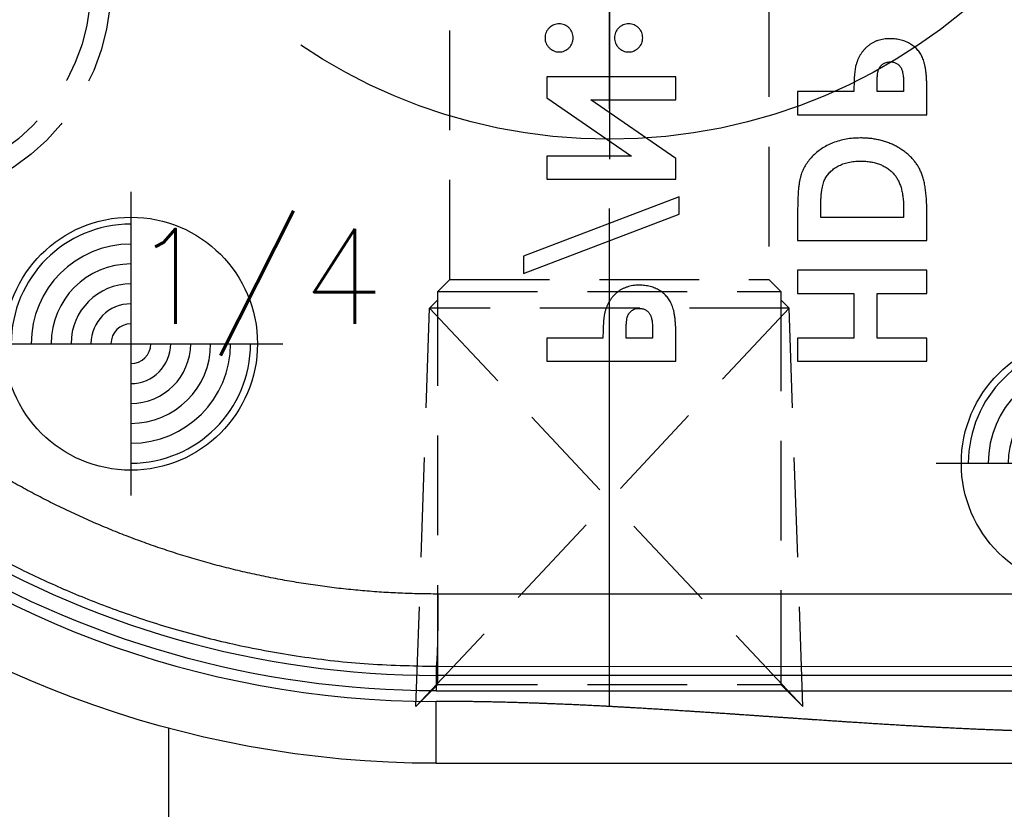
# Model space of a CAD drawing. Extents: x 2651 to 7771, y -1163 to 1075.
# Tile 217 of 256: x 4218 to 4243, y 425 to 445. Entities that reach past the tile are written whole.
import ezdxf

# ---------------------------------------------------------------- set-up
doc = ezdxf.new("R2010")
doc.units = 0
doc.header["$LTSCALE"] = 10
for name, pattern in [('CENTER', [2, 1.25, -0.25, 0.25, -0.25]), ('CNSCEN', [17, 15, -1, 0, -1]), ('CNSHID', [4, 3, -1]), ('HIDDEN', [0.375, 0.25, -0.125])]:
    doc.linetypes.add(name, pattern=pattern)
doc.layers.get('0').update_dxf_attribs({"linetype": 'CONTINUOUS'})
doc.layers.get('Defpoints').update_dxf_attribs({"linetype": 'CONTINUOUS'})
for name, color, linetype in [('1', 7, 'CONTINUOUS'), ('CEN', 1, 'CENTER'), ('COOL', 150, 'HIDDEN'), ('DIM', 3, 'CONTINUOUS'), ('HIDDEN', 6, 'HIDDEN'), ('PIN', 3, 'CONTINUOUS'), ('WL1-HL', 4, 'CNSHID'), ('WOR1-CL', 1, 'CNSCEN')]:
    doc.layers.add(name, color=color, linetype=linetype)
doc.styles.get("Standard").update_dxf_attribs({"font": 'romans.shx'})
doc.dimstyles.new('MM& INCH5', dxfattribs={"dimtxt": 5, "dimasz": 2.5, "dimexe": 1, "dimexo": 0.5, "dimtad": 0, "dimrnd": 1.38778e-17, "dimzin": 9, "dimdsep": 46, "dimtxsty": 'Standard', "dimblk": 'CLOSED', "dimcen": 0, "dimclrd": 3, "dimclre": 3, "dimclrt": 3, "dimazin": 2, "dimtfac": 0.75, "dimtofl": 0, "dimtmove": 0, "dimatfit": 3, "dimfxl": 0, "dimtolj": 1, "dimarcsym": 0})

# ---------------------------------------------------------------- blocks, each defined once
blk = doc.blocks.new('DSD')
at = {"layer": '1', "color": 252, "linetype": 'Continuous'}
for p, q in [((488.973, 580.525), (488.973, 578.971)), ((488.973, 578.708), (472.133, 578.708)), ((488.973, 578.32), (488.973, 578.708)), ((472.133, 578.32), (488.973, 578.32)), ((488.973, 578.091), (488.973, 578.32)), ((488.973, 578.091), (472.133, 578.094)), ((472.085, 576.281), (488.925, 576.277))]:
    blk.add_line(p, q, dxfattribs=at)
at = {"layer": '1', "color": 7, "linetype": 'Continuous'}
for p, q in [((476.666, 570.436), (476.666, 569.855)), ((479.905, 570.436), (476.666, 570.436)), ((479.905, 569.855), (479.905, 570.436)), ((482.959, 570.436), (482.959, 569.788)), ((486.198, 570.436), (482.959, 570.436)), ((486.198, 569.855), (486.198, 570.436)), ((476.666, 569.855), (477.912, 569.855)), ((477.912, 569.855), (477.912, 568.734)), ((478.493, 568.734), (478.493, 569.855)), ((478.493, 569.855), (479.905, 569.855)), ((483.541, 569.672), (483.541, 569.855)), ((483.541, 569.855), (484.205, 569.855)), ((484.205, 569.855), (484.205, 569.649)), ((484.786, 569.855), (486.198, 569.855)), ((477.912, 568.734), (476.666, 568.734)), ((476.666, 568.734), (476.666, 568.153)), ((479.905, 568.734), (478.493, 568.734)), ((479.905, 568.153), (479.905, 568.734)), ((476.666, 568.153), (479.905, 568.153)), ((486.779, 568.236), (482.876, 566.746)), ((486.779, 567.795), (486.779, 568.236)), ((482.876, 566.305), (486.779, 567.795)), ((476.666, 567.405), (476.666, 566.673)), ((479.905, 567.405), (476.666, 567.405)), ((479.905, 566.662), (479.905, 567.405)), ((477.248, 566.824), (479.324, 566.824)), ((477.248, 566.602), (477.248, 566.824)), ((479.324, 566.824), (479.324, 566.52)), ((482.876, 566.746), (482.876, 566.305)), ((482.959, 565.869), (482.959, 565.346)), ((486.198, 565.869), (482.959, 565.869)), ((486.198, 565.288), (486.198, 565.869)), ((482.959, 565.346), (485.091, 563.876)), ((486.198, 563.822), (484.073, 565.288)), ((484.073, 565.288), (486.198, 565.288)), ((476.666, 564.25), (476.666, 563.601)), ((479.905, 564.25), (476.666, 564.25)), ((479.905, 563.669), (479.905, 564.25)), ((485.091, 563.876), (482.959, 563.876)), ((482.959, 563.876), (482.959, 563.295)), ((486.198, 563.295), (486.198, 563.822)), ((477.248, 563.486), (477.248, 563.669)), ((477.248, 563.669), (477.912, 563.669)), ((477.912, 563.669), (477.912, 563.463)), ((478.493, 563.669), (479.905, 563.669)), ((482.959, 563.295), (486.198, 563.295))]:
    blk.add_line(p, q, dxfattribs=at)
at = {"layer": '1', "color": 7, "linetype": 'Continuous', "extrusion": (0, 0, -1)}
blk.add_arc((-488.973, 554.617), 25.908, 90, 171.2121, dxfattribs=at)
at = {"layer": '1', "color": 110, "linetype": 'Continuous'}
blk.add_arc((488.973, 554.617), 24.354, 8.7879, 90, dxfattribs=at)
at = {"layer": '1', "color": 252, "linetype": 'Continuous'}
for radius, start in [(24.354, 8.7879), (23.702, 58.1066)]:
    blk.add_arc((488.973, 554.617), radius, start, 90, dxfattribs=at)
at = {"layer": '1', "color": 252, "linetype": 'Continuous', "extrusion": (0, 0, -1)}
blk.add_arc((-488.973, 554.617), 24.091, 90, 121.8934, dxfattribs=at)
blk.add_ellipse((488.973, 576.277), major_axis=(0, -1.814), ratio=0.026177, start_param=1.57079, end_param=3.132863, dxfattribs=at)
at = {"layer": '1', "color": 7, "linetype": 'Continuous'}
blk.add_open_spline([(488.973, 580.525), (483.359, 580.525), (477.746, 580.525), (472.133, 580.525)], degree=3, dxfattribs=at)
at = {"layer": '1', "color": 110, "linetype": 'Continuous'}
blk.add_open_spline([(472.133, 579.748), (473.135, 579.748), (474.238, 579.715), (475.219, 579.685), (476.343, 579.627), (477.278, 579.578), (478.448, 579.502), (478.915, 579.472), (479.5, 579.432), (479.851, 579.408), (480.553, 579.36), (481.254, 579.311), (481.605, 579.287), (482.189, 579.247), (482.658, 579.217), (483.827, 579.141), (484.763, 579.092), (485.885, 579.034), (486.868, 579.004), (487.97, 578.971), (488.973, 578.971)], degree=2, knots=[0, 0, 0, 0.125, 0.125, 0.25, 0.25, 0.375, 0.375, 0.4375, 0.4375, 0.5, 0.5, 0.5625, 0.5625, 0.625, 0.625, 0.75, 0.75, 0.875, 0.875, 1, 1, 1], dxfattribs=at)
at = {"layer": '1', "color": 252, "linetype": 'Continuous'}
blk.add_open_spline([(472.133, 579.748), (477.746, 579.748), (483.359, 578.971), (488.973, 578.971)], degree=3, dxfattribs=at)
blk.add_open_spline([(501.259, 574.615), (500.953, 574.798), (500.314, 575.179), (499.283, 575.713), (498.144, 576.236), (496.891, 576.727), (495.524, 577.173), (494.043, 577.554), (492.449, 577.849), (490.746, 578.051), (489.574, 578.077), (488.973, 578.091)], degree=3, knots=[0, 0, 0, 0, 0.082708, 0.172517, 0.269427, 0.373438, 0.484549, 0.602761, 0.728074, 0.860487, 1, 1, 1, 1], dxfattribs=at)
at = {"layer": '1', "color": 7, "linetype": 'Continuous'}
blk.add_rational_spline([(488.925, 576.277), (492.78, 576.276), (496.501, 575.27), (499.831, 573.329)], [1, 0.976931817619, 0.976931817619, 1], degree=3, dxfattribs=at)
for points, knots in [([(484.737, 569.195), (484.741, 569.212), (484.75, 569.248), (484.759, 569.307), (484.767, 569.376), (484.775, 569.454), (484.78, 569.541), (484.783, 569.637), (484.786, 569.743), (484.786, 569.817), (484.786, 569.855)], [0, 0, 0, 0, 0.077373, 0.167614, 0.272108, 0.390016, 0.521363, 0.667272, 0.82681, 1, 1, 1, 1]), ([(482.959, 569.788), (482.96, 569.745), (482.96, 569.663), (482.964, 569.545), (482.972, 569.437), (482.982, 569.337), (482.996, 569.247), (483.012, 569.165), (483.031, 569.093), (483.054, 569.029), (483.081, 568.971), (483.109, 568.917), (483.144, 568.867), (483.18, 568.819), (483.221, 568.775), (483.265, 568.733), (483.313, 568.695), (483.365, 568.66), (483.42, 568.628), (483.478, 568.601), (483.538, 568.578), (483.601, 568.559), (483.667, 568.544), (483.735, 568.534), (483.807, 568.527), (483.855, 568.527), (483.879, 568.526)], [0, 0, 0, 0, 0.070781, 0.136552, 0.197012, 0.252923, 0.303687, 0.349719, 0.39124, 0.428479, 0.463057, 0.49715, 0.531002, 0.564226, 0.597701, 0.631421, 0.665597, 0.700451, 0.735881, 0.771092, 0.806975, 0.843534, 0.88094, 0.919294, 0.95918, 1, 1, 1, 1]), ([(483.605, 569.26), (483.6, 569.27), (483.589, 569.292), (483.576, 569.329), (483.565, 569.372), (483.556, 569.421), (483.549, 569.475), (483.544, 569.536), (483.542, 569.602), (483.541, 569.648), (483.541, 569.672)], [0, 0, 0, 0, 0.082101, 0.173825, 0.278953, 0.396639, 0.527316, 0.671298, 0.828754, 1, 1, 1, 1]), ([(484.205, 569.649), (484.205, 569.612), (484.204, 569.543), (484.198, 569.449), (484.188, 569.373), (484.175, 569.314), (484.154, 569.267), (484.129, 569.226), (484.099, 569.191), (484.063, 569.161), (484.023, 569.137), (483.978, 569.12), (483.93, 569.109), (483.896, 569.108), (483.879, 569.108)], [0, 0, 0, 0, 0.15516, 0.285496, 0.390503, 0.470975, 0.538446, 0.603655, 0.666587, 0.730199, 0.794945, 0.860228, 0.928121, 1, 1, 1, 1]), ([(483.879, 569.108), (483.863, 569.108), (483.834, 569.109), (483.792, 569.116), (483.752, 569.128), (483.716, 569.145), (483.683, 569.167), (483.653, 569.193), (483.626, 569.224), (483.612, 569.248), (483.605, 569.26)], [0, 0, 0, 0, 0.137788, 0.267341, 0.390444, 0.511778, 0.629509, 0.747829, 0.871885, 1, 1, 1, 1]), ([(483.879, 568.526), (483.906, 568.527), (483.96, 568.528), (484.037, 568.536), (484.112, 568.551), (484.183, 568.57), (484.25, 568.596), (484.315, 568.626), (484.375, 568.664), (484.431, 568.706), (484.485, 568.753), (484.533, 568.804), (484.578, 568.86), (484.618, 568.919), (484.654, 568.982), (484.687, 569.049), (484.715, 569.12), (484.73, 569.17), (484.737, 569.195)], [0, 0, 0, 0, 0.068875, 0.135349, 0.199289, 0.26155, 0.322915, 0.382772, 0.442844, 0.502652, 0.562749, 0.62274, 0.682687, 0.743329, 0.805013, 0.868067, 0.933111, 1, 1, 1, 1]), ([(476.666, 566.673), (476.667, 566.616), (476.668, 566.505), (476.676, 566.346), (476.69, 566.197), (476.708, 566.059), (476.732, 565.933), (476.763, 565.818), (476.798, 565.715), (476.84, 565.622), (476.888, 565.536), (476.942, 565.455), (477.003, 565.379), (477.071, 565.306), (477.146, 565.237), (477.227, 565.171), (477.316, 565.111), (477.411, 565.053), (477.511, 565), (477.616, 564.955), (477.725, 564.917), (477.838, 564.886), (477.955, 564.861), (478.077, 564.843), (478.203, 564.833), (478.288, 564.832), (478.331, 564.831)], [0, 0, 0, 0, 0.060148, 0.116267, 0.168654, 0.217399, 0.262434, 0.303933, 0.34226, 0.377441, 0.411406, 0.445398, 0.479766, 0.514584, 0.550214, 0.587001, 0.624663, 0.663615, 0.703456, 0.74345, 0.784013, 0.825133, 0.867265, 0.910306, 0.954424, 1, 1, 1, 1]), ([(478.331, 564.831), (478.392, 564.833), (478.512, 564.835), (478.689, 564.859), (478.858, 564.898), (479.018, 564.953), (479.169, 565.02), (479.306, 565.101), (479.431, 565.194), (479.541, 565.297), (479.636, 565.409), (479.717, 565.526), (479.781, 565.648), (479.821, 565.756), (479.846, 565.849), (479.861, 565.931), (479.875, 566.024), (479.886, 566.129), (479.895, 566.245), (479.9, 566.374), (479.904, 566.514), (479.905, 566.611), (479.905, 566.662)], [0, 0, 0, 0, 0.065773, 0.129478, 0.19143, 0.252446, 0.311787, 0.368818, 0.424092, 0.478492, 0.531394, 0.582004, 0.631201, 0.679503, 0.705561, 0.735222, 0.769132, 0.806858, 0.84893, 0.895117, 0.94547, 1, 1, 1, 1]), ([(477.507, 565.718), (477.486, 565.742), (477.443, 565.791), (477.391, 565.878), (477.346, 565.973), (477.31, 566.079), (477.282, 566.195), (477.262, 566.322), (477.25, 566.459), (477.248, 566.553), (477.248, 566.602)], [0, 0, 0, 0, 0.101663, 0.207636, 0.318745, 0.43668, 0.563507, 0.698681, 0.844447, 1, 1, 1, 1]), ([(479.324, 566.52), (479.324, 566.484), (479.323, 566.415), (479.317, 566.315), (479.311, 566.222), (479.3, 566.137), (479.287, 566.059), (479.269, 565.99), (479.25, 565.927), (479.226, 565.872), (479.199, 565.821), (479.168, 565.775), (479.133, 565.729), (479.093, 565.687), (479.049, 565.646), (479.002, 565.609), (478.95, 565.573), (478.894, 565.54), (478.834, 565.51), (478.77, 565.483), (478.704, 565.461), (478.634, 565.443), (478.56, 565.43), (478.483, 565.419), (478.403, 565.414), (478.348, 565.413), (478.321, 565.412)], [0, 0, 0, 0, 0.062615, 0.120429, 0.174199, 0.223725, 0.269028, 0.310765, 0.348115, 0.382378, 0.414753, 0.447195, 0.480045, 0.513739, 0.547963, 0.582918, 0.619315, 0.657124, 0.695687, 0.735514, 0.775823, 0.817652, 0.860743, 0.905387, 0.951998, 1, 1, 1, 1]), ([(478.321, 565.412), (478.278, 565.413), (478.196, 565.415), (478.075, 565.429), (477.962, 565.453), (477.856, 565.487), (477.757, 565.529), (477.666, 565.583), (477.581, 565.645), (477.532, 565.694), (477.507, 565.718)], [0, 0, 0, 0, 0.142277, 0.277429, 0.406477, 0.530595, 0.650143, 0.766851, 0.883502, 1, 1, 1, 1]), ([(476.666, 563.601), (476.667, 563.559), (476.667, 563.477), (476.671, 563.359), (476.679, 563.25), (476.689, 563.151), (476.703, 563.06), (476.719, 562.979), (476.738, 562.907), (476.761, 562.843), (476.788, 562.785), (476.817, 562.731), (476.851, 562.681), (476.887, 562.632), (476.928, 562.589), (476.972, 562.547), (477.021, 562.508), (477.072, 562.474), (477.127, 562.442), (477.185, 562.414), (477.245, 562.392), (477.308, 562.373), (477.374, 562.358), (477.443, 562.348), (477.514, 562.341), (477.562, 562.34), (477.586, 562.34)], [0, 0, 0, 0, 0.070781, 0.136552, 0.197012, 0.252923, 0.303687, 0.349719, 0.39124, 0.428479, 0.463057, 0.49715, 0.531002, 0.564226, 0.597701, 0.631421, 0.665597, 0.700451, 0.735881, 0.771092, 0.806975, 0.843534, 0.88094, 0.919294, 0.95918, 1, 1, 1, 1]), ([(477.312, 563.074), (477.307, 563.084), (477.296, 563.106), (477.283, 563.143), (477.272, 563.186), (477.263, 563.234), (477.256, 563.289), (477.251, 563.349), (477.249, 563.416), (477.248, 563.462), (477.248, 563.486)], [0, 0, 0, 0, 0.082101, 0.173825, 0.278953, 0.396639, 0.527316, 0.671298, 0.828754, 1, 1, 1, 1]), ([(477.912, 563.463), (477.912, 563.426), (477.911, 563.357), (477.905, 563.263), (477.895, 563.187), (477.882, 563.127), (477.861, 563.08), (477.836, 563.04), (477.806, 563.005), (477.771, 562.975), (477.73, 562.95), (477.685, 562.934), (477.637, 562.923), (477.603, 562.922), (477.586, 562.921)], [0, 0, 0, 0, 0.15516, 0.285496, 0.390503, 0.470975, 0.538446, 0.603655, 0.666587, 0.730199, 0.794945, 0.860228, 0.928121, 1, 1, 1, 1]), ([(478.444, 563.009), (478.448, 563.025), (478.457, 563.061), (478.466, 563.121), (478.475, 563.19), (478.482, 563.267), (478.487, 563.355), (478.49, 563.451), (478.493, 563.557), (478.493, 563.63), (478.493, 563.669)], [0, 0, 0, 0, 0.077373, 0.167614, 0.272108, 0.390016, 0.521363, 0.667272, 0.82681, 1, 1, 1, 1]), ([(477.586, 562.921), (477.571, 562.922), (477.541, 562.923), (477.499, 562.93), (477.459, 562.942), (477.423, 562.958), (477.39, 562.98), (477.36, 563.007), (477.333, 563.038), (477.319, 563.062), (477.312, 563.074)], [0, 0, 0, 0, 0.137788, 0.267341, 0.390444, 0.511778, 0.629509, 0.747829, 0.871885, 1, 1, 1, 1]), ([(477.586, 562.34), (477.613, 562.34), (477.667, 562.341), (477.745, 562.35), (477.819, 562.364), (477.89, 562.383), (477.957, 562.41), (478.022, 562.44), (478.082, 562.477), (478.138, 562.52), (478.192, 562.566), (478.24, 562.618), (478.285, 562.673), (478.325, 562.732), (478.361, 562.795), (478.394, 562.863), (478.422, 562.934), (478.437, 562.984), (478.444, 563.009)], [0, 0, 0, 0, 0.068875, 0.135349, 0.199289, 0.26155, 0.322915, 0.382772, 0.442844, 0.502652, 0.562749, 0.62274, 0.682687, 0.743329, 0.805013, 0.868067, 0.933111, 1, 1, 1, 1]), ([(484.144, 562.672), (484.12, 562.671), (484.074, 562.669), (484.007, 562.648), (483.946, 562.616), (483.892, 562.57), (483.847, 562.517), (483.814, 562.456), (483.793, 562.389), (483.791, 562.343), (483.79, 562.319)], [0, 0, 0, 0, 0.12783, 0.250877, 0.372608, 0.500305, 0.628002, 0.750286, 0.873333, 1, 1, 1, 1]), ([(484.496, 562.319), (484.494, 562.343), (484.492, 562.389), (484.472, 562.455), (484.439, 562.517), (484.395, 562.57), (484.342, 562.616), (484.28, 562.648), (484.214, 562.669), (484.168, 562.671), (484.144, 562.672)], [0, 0, 0, 0, 0.127088, 0.250543, 0.372679, 0.500053, 0.627277, 0.749413, 0.871745, 1, 1, 1, 1]), ([(485.885, 562.672), (485.861, 562.671), (485.815, 562.669), (485.749, 562.648), (485.688, 562.616), (485.635, 562.57), (485.59, 562.516), (485.556, 562.456), (485.537, 562.389), (485.535, 562.343), (485.534, 562.319)], [0, 0, 0, 0, 0.128226, 0.250531, 0.372639, 0.499833, 0.627179, 0.749842, 0.87294, 1, 1, 1, 1]), ([(486.239, 562.319), (486.238, 562.343), (486.236, 562.389), (486.216, 562.456), (486.182, 562.517), (486.137, 562.57), (486.083, 562.616), (486.022, 562.648), (485.955, 562.669), (485.909, 562.671), (485.885, 562.672)], [0, 0, 0, 0, 0.126678, 0.249735, 0.372031, 0.499739, 0.627447, 0.750221, 0.872159, 1, 1, 1, 1]), ([(483.79, 562.319), (483.791, 562.296), (483.793, 562.249), (483.813, 562.183), (483.847, 562.122), (483.892, 562.069), (483.946, 562.023), (484.007, 561.99), (484.074, 561.97), (484.12, 561.968), (484.144, 561.966)], [0, 0, 0, 0, 0.126727, 0.249831, 0.371148, 0.498906, 0.626663, 0.749005, 0.872109, 1, 1, 1, 1]), ([(484.144, 561.966), (484.167, 561.967), (484.213, 561.97), (484.279, 561.99), (484.339, 562.023), (484.393, 562.069), (484.438, 562.122), (484.472, 562.183), (484.492, 562.249), (484.494, 562.296), (484.496, 562.319)], [0, 0, 0, 0, 0.12614, 0.24756, 0.370463, 0.498806, 0.627149, 0.749023, 0.872692, 1, 1, 1, 1]), ([(485.534, 562.319), (485.535, 562.296), (485.537, 562.25), (485.556, 562.183), (485.59, 562.123), (485.635, 562.069), (485.688, 562.023), (485.749, 561.99), (485.815, 561.97), (485.861, 561.967), (485.885, 561.966)], [0, 0, 0, 0, 0.12712, 0.250277, 0.371969, 0.499375, 0.62663, 0.749351, 0.871713, 1, 1, 1, 1]), ([(485.885, 561.966), (485.909, 561.967), (485.955, 561.97), (486.022, 561.99), (486.083, 562.023), (486.137, 562.069), (486.182, 562.122), (486.216, 562.183), (486.236, 562.249), (486.238, 562.296), (486.239, 562.319)], [0, 0, 0, 0, 0.127902, 0.249898, 0.37328, 0.501049, 0.628817, 0.750146, 0.873261, 1, 1, 1, 1])]:
    blk.add_open_spline(points, degree=3, knots=knots, dxfattribs=at)
blk = doc.blocks.new('*U10', base_point=(1624.618, 1808.955))
for p, q in [((1624.618, 1811.842), (1622.118, 1810.399)), ((1627.118, 1810.398), (1624.618, 1811.842)), ((1622.118, 1810.399), (1622.118, 1807.512)), ((1627.118, 1807.511), (1627.118, 1810.398)), ((1622.118, 1807.512), (1624.618, 1806.068)), ((1624.618, 1806.068), (1627.118, 1807.511))]:
    blk.add_line(p, q)
for radius in [5.5, 5]:
    blk.add_circle((1624.618, 1808.955), radius)
at = {"layer": 'CEN'}
for p, q in [((1624.618, 1815.555), (1624.618, 1802.355)), ((1618.018, 1808.955), (1631.218, 1808.955))]:
    blk.add_line(p, q, dxfattribs=at)
blk = doc.blocks.new('*D116')
at = {"layer": 'Defpoints', "color": 0}
for p in [(4278.684, 927.642), (4278.684, 906.842), (4171.684, 387.642)]:
    blk.add_point(p, dxfattribs=at)
at = {"layer": 'DIM', "color": 3, "lineweight": -2}
blk.add_line((4278.684, 907.342), (4278.684, 927.642), dxfattribs=at)
at = {"layer": 'DIM', "color": 3, "insert": (4278.684, 950.648), "char_height": 5, "attachment_point": 5, "rotation": 90}
blk.add_mtext('\\A1;107 [4.213]', dxfattribs=at)
blk = doc.blocks.new('_Closed')
at = {"color": 0, "linetype": 'ByBlock', "lineweight": -2}
for p, q in [((-1, 0.1667), (0, 0)), ((-1, 0.1667), (-1, -0.1667)), ((0, 0), (-1, -0.1667)), ((0, 0), (-1, 0))]:
    blk.add_line(p, q, dxfattribs=at)
blk = doc.blocks.new('*D117')
at = {"layer": 'Defpoints', "color": 0}
for p in [(4291.684, 927.642), (4291.684, 912.642), (4171.684, 387.642)]:
    blk.add_point(p, dxfattribs=at)
at = {"layer": 'DIM', "color": 3, "lineweight": -2}
blk.add_line((4291.684, 913.142), (4291.684, 927.642), dxfattribs=at)
at = {"layer": 'DIM', "color": 3, "insert": (4291.684, 950.648), "char_height": 5, "attachment_point": 5, "rotation": 90}
blk.add_mtext('\\A1;120 [4.724]', dxfattribs=at)
blk = doc.blocks.new('*D118')
at = {"layer": 'Defpoints', "color": 0}
for p in [(4368.684, 927.642), (4368.684, 892.822), (4171.684, 387.642)]:
    blk.add_point(p, dxfattribs=at)
at = {"layer": 'DIM', "color": 3, "lineweight": -2}
blk.add_line((4368.684, 893.322), (4368.684, 927.642), dxfattribs=at)
at = {"layer": 'DIM', "color": 3, "insert": (4368.684, 950.648), "char_height": 5, "attachment_point": 5, "rotation": 90}
blk.add_mtext('\\A1;197 [7.756]', dxfattribs=at)
blk = doc.blocks.new('*D119')
at = {"layer": 'Defpoints', "color": 0}
for p in [(4376.684, 927.642), (4371.684, 807.17), (4171.684, 387.642)]:
    blk.add_point(p, dxfattribs=at)
at = {"layer": 'DIM', "color": 3, "lineweight": -2}
for p, q in [((4376.684, 922.642), (4376.684, 927.642)), ((4371.684, 917.642), (4376.684, 922.642)), ((4371.684, 807.67), (4371.684, 917.642))]:
    blk.add_line(p, q, dxfattribs=at)
at = {"layer": 'DIM', "color": 3, "insert": (4376.684, 951.005), "char_height": 5, "attachment_point": 5, "rotation": 90}
blk.add_mtext('\\A1;200 [7.874]', dxfattribs=at)
blk = doc.blocks.new('*D120')
at = {"layer": 'Defpoints', "color": 0}
for p in [(4411.684, 927.642), (4411.684, 912.642), (4171.684, 387.642)]:
    blk.add_point(p, dxfattribs=at)
at = {"layer": 'DIM', "color": 3, "lineweight": -2}
blk.add_line((4411.684, 913.142), (4411.684, 927.642), dxfattribs=at)
at = {"layer": 'DIM', "color": 3, "insert": (4411.684, 951.005), "char_height": 5, "attachment_point": 5, "rotation": 90}
blk.add_mtext('\\A1;240 [9.449]', dxfattribs=at)
blk = doc.blocks.new('*D121')
at = {"layer": 'Defpoints', "color": 0}
for p in [(4446.684, 927.642), (4446.684, 910.642), (4171.684, 387.642)]:
    blk.add_point(p, dxfattribs=at)
at = {"layer": 'DIM', "color": 3, "lineweight": -2}
blk.add_line((4446.684, 911.142), (4446.684, 927.642), dxfattribs=at)
at = {"layer": 'DIM', "color": 3, "insert": (4446.684, 953.386), "char_height": 5, "attachment_point": 5, "rotation": 90}
blk.add_mtext('\\A1;275 [10.827]', dxfattribs=at)
blk = doc.blocks.new('*D158')
at = {"layer": 'Defpoints', "color": 0}
for p in [(4247.884, 927.642), (4247.884, 766.102), (4171.684, 387.642)]:
    blk.add_point(p, dxfattribs=at)
at = {"layer": 'DIM', "color": 3, "lineweight": -2}
blk.add_line((4247.884, 766.602), (4247.884, 927.642), dxfattribs=at)
at = {"layer": 'DIM', "color": 3, "insert": (4247.884, 943.862), "char_height": 5, "attachment_point": 5, "rotation": 90}
blk.add_mtext('\\A1;76.2 [3]', dxfattribs=at)
blk = doc.blocks.new('*D159')
at = {"layer": 'Defpoints', "color": 0}
for p in [(4239.884, 927.642), (4246.684, 860.062), (4171.684, 387.642)]:
    blk.add_point(p, dxfattribs=at)
at = {"layer": 'DIM', "color": 3, "lineweight": -2}
for p, q in [((4239.884, 922.642), (4239.884, 927.642)), ((4246.684, 917.642), (4239.884, 922.642)), ((4246.684, 860.562), (4246.684, 917.642))]:
    blk.add_line(p, q, dxfattribs=at)
at = {"layer": 'DIM', "color": 3, "insert": (4239.884, 948.624), "char_height": 5, "attachment_point": 5, "rotation": 90}
blk.add_mtext('\\A1;75 [2.953]', dxfattribs=at)
blk = doc.blocks.new('*D160')
at = {"layer": 'Defpoints', "color": 0}
for p in [(4381.212, 797.642), (4473.321, 797.642), (4171.684, 387.642)]:
    blk.add_point(p, dxfattribs=at)
at = {"layer": 'DIM', "color": 3, "lineweight": -2}
blk.add_line((4381.712, 797.642), (4473.321, 797.642), dxfattribs=at)
at = {"layer": 'DIM', "color": 3, "insert": (4499.065, 797.642), "char_height": 5, "attachment_point": 5}
blk.add_mtext('\\A1;410 [16.142]', dxfattribs=at)
blk = doc.blocks.new('*D161')
at = {"layer": 'Defpoints', "color": 0}
for p in [(4274.104, 832.642), (4473.321, 832.642), (4171.684, 387.642)]:
    blk.add_point(p, dxfattribs=at)
at = {"layer": 'DIM', "color": 3, "lineweight": -2}
blk.add_line((4274.604, 832.642), (4473.321, 832.642), dxfattribs=at)
at = {"layer": 'DIM', "color": 3, "insert": (4496.684, 832.642), "char_height": 5, "attachment_point": 5}
blk.add_mtext('\\A1;445 [17.52]', dxfattribs=at)
blk = doc.blocks.new('*D162')
at = {"layer": 'Defpoints', "color": 0}
for p in [(4271.924, 879.642), (4485.526, 879.642), (4171.684, 387.642)]:
    blk.add_point(p, dxfattribs=at)
at = {"layer": 'DIM', "color": 3, "lineweight": -2}
blk.add_line((4272.424, 879.642), (4485.526, 879.642), dxfattribs=at)
at = {"layer": 'DIM', "color": 3, "insert": (4508.889, 879.642), "char_height": 5, "attachment_point": 5}
blk.add_mtext('\\A1;492 [19.37]', dxfattribs=at)
blk = doc.blocks.new('*D163')
at = {"layer": 'Defpoints', "color": 0}
for p in [(4285.884, 899.642), (4485.526, 899.642), (4171.684, 387.642)]:
    blk.add_point(p, dxfattribs=at)
at = {"layer": 'DIM', "color": 3, "lineweight": -2}
blk.add_line((4286.384, 899.642), (4485.526, 899.642), dxfattribs=at)
at = {"layer": 'DIM', "color": 3, "insert": (4511.27, 899.642), "char_height": 5, "attachment_point": 5}
blk.add_mtext('\\A1;512 [20.157]', dxfattribs=at)
blk = doc.blocks.new('*D164')
at = {"layer": 'Defpoints', "color": 0}
for p in [(4266.934, 743.242), (4473.321, 743.242), (4171.684, 387.642)]:
    blk.add_point(p, dxfattribs=at)
at = {"layer": 'DIM', "color": 3, "lineweight": -2}
blk.add_line((4267.434, 743.242), (4473.321, 743.242), dxfattribs=at)
at = {"layer": 'DIM', "color": 3, "insert": (4494.303, 743.242), "char_height": 5, "attachment_point": 5}
blk.add_mtext('\\A1;355.6 [14]', dxfattribs=at)
blk = doc.blocks.new('*D165')
at = {"layer": 'Defpoints', "color": 0}
for p in [(4446.684, 762.642), (4473.321, 762.642), (4171.684, 387.642)]:
    blk.add_point(p, dxfattribs=at)
at = {"layer": 'DIM', "color": 3, "lineweight": -2}
blk.add_line((4447.184, 762.642), (4473.321, 762.642), dxfattribs=at)
at = {"layer": 'DIM', "color": 3, "insert": (4499.065, 762.642), "char_height": 5, "attachment_point": 5}
blk.add_mtext('\\A1;375 [14.764]', dxfattribs=at)
blk = doc.blocks.new('*D166')
at = {"layer": 'Defpoints', "color": 0}
for p in [(4446.684, 719.642), (4473.321, 719.642), (4171.684, 387.642)]:
    blk.add_point(p, dxfattribs=at)
at = {"layer": 'DIM', "color": 3, "lineweight": -2}
blk.add_line((4447.184, 719.642), (4473.321, 719.642), dxfattribs=at)
at = {"layer": 'DIM', "color": 3, "insert": (4499.065, 719.642), "char_height": 5, "attachment_point": 5}
blk.add_mtext('\\A1;332 [13.071]', dxfattribs=at)
blk = doc.blocks.new('*D167')
at = {"layer": 'Defpoints', "color": 0}
for p in [(4445.644, 592.642), (4473.321, 592.642), (4171.684, 387.642)]:
    blk.add_point(p, dxfattribs=at)
at = {"layer": 'DIM', "color": 3, "lineweight": -2}
blk.add_line((4446.144, 592.642), (4473.321, 592.642), dxfattribs=at)
at = {"layer": 'DIM', "color": 3, "insert": (4496.684, 592.642), "char_height": 5, "attachment_point": 5}
blk.add_mtext('\\A1;205 [8.071]', dxfattribs=at)
blk = doc.blocks.new('*D168')
at = {"layer": 'Defpoints', "color": 0}
for p in [(4245.344, 590.842), (4473.321, 584.642), (4171.684, 387.642)]:
    blk.add_point(p, dxfattribs=at)
at = {"layer": 'DIM', "color": 3, "lineweight": -2}
for p, q in [((4245.844, 590.842), (4463.321, 590.842)), ((4463.321, 590.842), (4468.321, 584.642)), ((4468.321, 584.642), (4473.321, 584.642))]:
    blk.add_line(p, q, dxfattribs=at)
at = {"layer": 'DIM', "color": 3, "insert": (4491.922, 584.642), "char_height": 5, "attachment_point": 5}
blk.add_mtext('\\A1;203.2 [8]', dxfattribs=at)
blk = doc.blocks.new('*D169')
at = {"layer": 'Defpoints', "color": 0}
for p in [(4446.684, 612.642), (4473.321, 612.642), (4171.684, 387.642)]:
    blk.add_point(p, dxfattribs=at)
at = {"layer": 'DIM', "color": 3, "lineweight": -2}
blk.add_line((4447.184, 612.642), (4473.321, 612.642), dxfattribs=at)
at = {"layer": 'DIM', "color": 3, "insert": (4496.684, 612.642), "char_height": 5, "attachment_point": 5}
blk.add_mtext('\\A1;225 [8.858]', dxfattribs=at)
blk = doc.blocks.new('*D170')
at = {"layer": 'Defpoints', "color": 0}
for p in [(4446.684, 655.642), (4473.321, 655.642), (4171.684, 387.642)]:
    blk.add_point(p, dxfattribs=at)
at = {"layer": 'DIM', "color": 3, "lineweight": -2}
blk.add_line((4447.184, 655.642), (4473.321, 655.642), dxfattribs=at)
at = {"layer": 'DIM', "color": 3, "insert": (4499.065, 655.642), "char_height": 5, "attachment_point": 5}
blk.add_mtext('\\A1;268 [10.551]', dxfattribs=at)
blk = doc.blocks.new('*D171')
at = {"layer": 'Defpoints', "color": 0}
for p in [(4446.684, 562.642), (4473.321, 562.642), (4171.684, 387.642)]:
    blk.add_point(p, dxfattribs=at)
at = {"layer": 'DIM', "color": 3, "lineweight": -2}
blk.add_line((4447.184, 562.642), (4473.321, 562.642), dxfattribs=at)
at = {"layer": 'DIM', "color": 3, "insert": (4493.946, 562.642), "char_height": 5, "attachment_point": 5}
blk.add_mtext('\\A1;175 [6.89]', dxfattribs=at)
blk = doc.blocks.new('*D172')
at = {"layer": 'Defpoints', "color": 0}
for p in [(4446.684, 519.642), (4473.321, 519.642), (4171.684, 387.642)]:
    blk.add_point(p, dxfattribs=at)
at = {"layer": 'DIM', "color": 3, "lineweight": -2}
blk.add_line((4447.184, 519.642), (4473.321, 519.642), dxfattribs=at)
at = {"layer": 'DIM', "color": 3, "insert": (4496.327, 519.642), "char_height": 5, "attachment_point": 5}
blk.add_mtext('\\A1;132 [5.197]', dxfattribs=at)
blk = doc.blocks.new('*D173')
at = {"layer": 'Defpoints', "color": 0}
for p in [(4446.684, 455.642), (4473.321, 455.642), (4171.684, 387.642)]:
    blk.add_point(p, dxfattribs=at)
at = {"layer": 'DIM', "color": 3, "lineweight": -2}
blk.add_line((4447.184, 455.642), (4473.321, 455.642), dxfattribs=at)
at = {"layer": 'DIM', "color": 3, "insert": (4494.184, 455.642), "char_height": 5, "attachment_point": 5}
blk.add_mtext('\\A1;68 [2.677]', dxfattribs=at)
blk = doc.blocks.new('*D190')
at = {"layer": 'Defpoints', "color": 0}
for p in [(4401.864, 859.642), (4485.526, 859.642), (4171.684, 387.642)]:
    blk.add_point(p, dxfattribs=at)
at = {"layer": 'DIM', "color": 3, "lineweight": -2}
blk.add_line((4402.364, 859.642), (4485.526, 859.642), dxfattribs=at)
at = {"layer": 'DIM', "color": 3, "insert": (4511.27, 859.642), "char_height": 5, "attachment_point": 5}
blk.add_mtext('\\A1;472 [18.583]', dxfattribs=at)
blk = doc.blocks.new('117')
at = {"layer": 'WL1-HL'}
blk.add_circle((254.95, 1693.104), 13.87, dxfattribs=at)
at = {"layer": 'WOR1-CL'}
blk.add_line((254.95, 1707.474), (254.95, 1678.734), dxfattribs=at)
blk = doc.blocks.new('A$C257357D5')
at = {"layer": 'COOL', "color": 1, "linetype": 'CENTER'}
blk.add_line((61, -60.106), (61, 35), dxfattribs=at)
at = {"layer": 'COOL'}
for points in [[(57, -49.388), (57, 32.691), (61, 35), (65, 32.691), (65, -49.388)], [(56.7, -49.688), (57, -49.388), (65, -49.388), (65.3, -49.688)], [(56.7, -59.556), (56.7, -49.688), (65.3, -49.688), (65.3, -59.556)], [(56.15, -60.106), (56.491, -50.106), (56.7, -49.897)], [(56.15, -60.106), (65.509, -50.106), (56.491, -50.106), (65.85, -60.106)], [(65.85, -60.106), (65.509, -50.106), (65.3, -49.897)], [(56.15, -60.106), (56.7, -59.556), (65.3, -59.556), (65.85, -60.106)]]:
    blk.add_lwpolyline(points, dxfattribs=at)
blk.add_blockref('117', (-193.95, -1725.104), dxfattribs=at)
blk = doc.blocks.new('*U6', base_point=(965.4695, 1808.9548))
blk.add_circle((965.4695, 1808.9548), 0.5)
for radius, start, end in [(0.4724, 90, 180), (0.3937, 90, 180), (0.315, 90, 180), (0.2362, 90, 180), (0.1575, 90, 180), (0.0787, 90, 180), (0.0787, 270, 0), (0.1575, 270, 0), (0.2362, 270, 0), (0.315, 270, 0), (0.3937, 270, 0), (0.4724, 270, 0)]:
    blk.add_arc((965.4695, 1808.9548), radius, start, end)
at = {"layer": 'PIN'}
for p, q in [((965.4695, 1809.5548), (965.4695, 1808.3548)), ((964.8695, 1808.9548), (966.0695, 1808.9548))]:
    blk.add_line(p, q, dxfattribs=at)

msp = doc.modelspace()

# ---------------------------------------------------------------- linework, layer by layer
msp.add_line((4221.631, 426.993), (4221.631, 421.058))

# ---------------------------------------------------------------- block references
at = {"layer": 'DIM', "rotation": 180}
msp.add_blockref('DSD', (4717.309, 1006.636), dxfattribs=at)
at = {"layer": 'DIM'}
msp.add_blockref('A$C257357D5', (4171.684, 487.642), dxfattribs=at)
at = {"layer": 'HIDDEN', "rotation": 180}
msp.add_blockref('*U10', (4214.684, 445.642), dxfattribs=at)
at = {"layer": 'PIN', "xscale": 6.35, "yscale": 6.35, "zscale": 6.35}
for p in [(4220.684, 436.642), (4244.684, 433.642)]:
    msp.add_blockref('*U6', p, dxfattribs=at)

# ---------------------------------------------------------------- texts
at = {"layer": 'PIN', "color": 4}
msp.add_text('1/4', height=2.3813, dxfattribs=at).set_placement((4220.684, 437.142))

# ---------------------------------------------------------------- dimensions: what is measured, and where the dimension line sits
at = {"layer": 'DIM'}
for feature_location, offset, dtype, picture, middle in [((4446.684, 910.642), (0, 17), 1, '*D121', (4446.684, 953.386)), ((4371.684, 807.17), (5, 120.472), 1, '*D119', (4376.684, 951.005)), ((4411.684, 912.642), (0, 15), 1, '*D120', (4411.684, 951.005)), ((4278.684, 906.842), (0, 20.8), 1, '*D116', (4278.684, 950.648)), ((4291.684, 912.642), (0, 15), 1, '*D117', (4291.684, 950.648)), ((4368.684, 892.822), (0, 34.82), 1, '*D118', (4368.684, 950.648)), ((4246.684, 860.062), (-6.8, 67.58), 1, '*D159', (4239.884, 948.624)), ((4247.884, 766.102), (0, 161.54), 1, '*D158', (4247.884, 943.862)), ((4285.884, 899.642), (199.642, 0), 0, '*D163', (4511.27, 899.642)), ((4271.924, 879.642), (213.602, 0), 0, '*D162', (4508.889, 879.642)), ((4401.864, 859.642), (83.662, 0), 0, '*D190', (4511.27, 859.642)), ((4274.104, 832.642), (199.217, 0), 0, '*D161', (4496.684, 832.642)), ((4381.212, 797.642), (92.109, 0), 0, '*D160', (4499.065, 797.642)), ((4446.684, 762.642), (26.637, 0), 0, '*D165', (4499.065, 762.642)), ((4266.934, 743.242), (206.387, 0), 0, '*D164', (4494.303, 743.242)), ((4446.684, 719.642), (26.637, 0), 0, '*D166', (4499.065, 719.642)), ((4446.684, 655.642), (26.637, 0), 0, '*D170', (4499.065, 655.642)), ((4446.684, 612.642), (26.637, 0), 0, '*D169', (4496.684, 612.642)), ((4445.644, 592.642), (27.677, 0), 0, '*D167', (4496.684, 592.642)), ((4245.344, 590.842), (227.977, -6.2), 0, '*D168', (4491.922, 584.642)), ((4446.684, 562.642), (26.637, 0), 0, '*D171', (4493.946, 562.642)), ((4446.684, 519.642), (26.637, 0), 0, '*D172', (4496.327, 519.642)), ((4446.684, 455.642), (26.637, 0), 0, '*D173', (4494.184, 455.642))]:
    dim = msp.add_ordinate_dim(feature_location=feature_location, offset=offset, dtype=dtype, origin=(4171.684, 387.642), dimstyle='MM& INCH5', dxfattribs=at)
    dim.commit()
    dim.dimension.update_dxf_attribs({"geometry": picture, "text_midpoint": middle})

doc.saveas('drawing.dxf')
